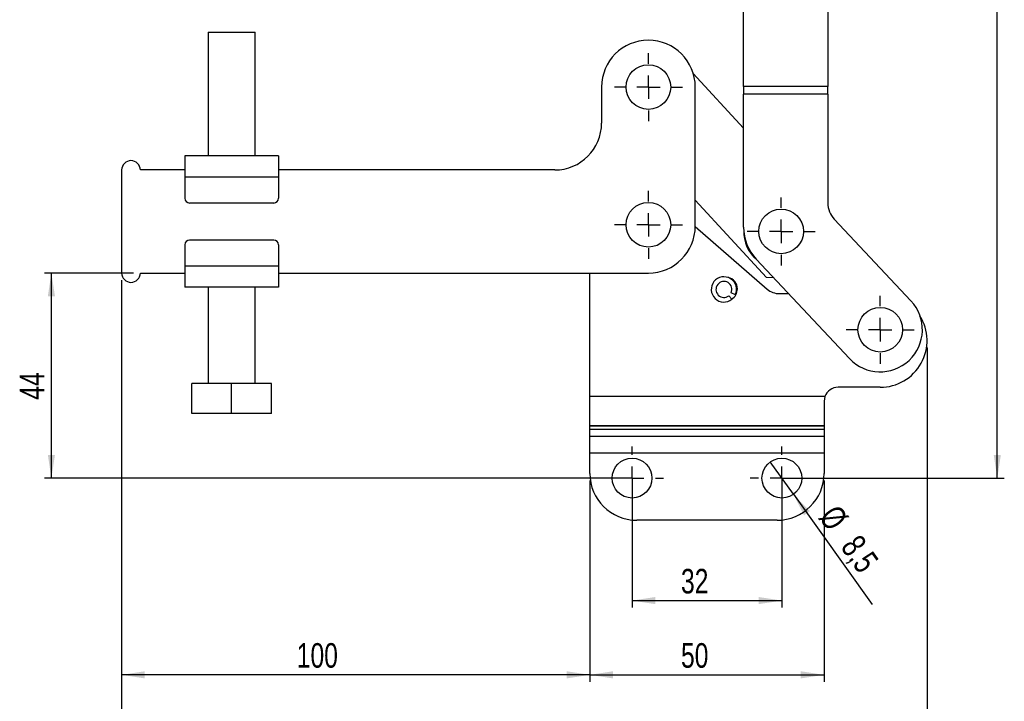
# Model space of a CAD drawing. Extents: x 48 to 577, y 21 to 436.
# Tile 2 of 11: x 98 to 308, y 167 to 312. Entities that reach past the tile are written whole.
import ezdxf

# ---------------------------------------------------------------- set-up
doc = ezdxf.new("R2010")
doc.units = 0
doc.header["$LTSCALE"] = 1.5
doc.layers.get('0').update_dxf_attribs({"linetype": 'CONTINUOUS'})
doc.styles.add('SLDTEXTSTYLE0', font='TXT', dxfattribs={"width": 0.75})
doc.dimstyles.new('SLDDIMSTYLE0', dxfattribs={"dimtxt": 5.25, "dimasz": 4.953, "dimexe": 0, "dimexo": 0.0625, "dimgap": 1.3125, "dimtad": 1, "dimdec": 0, "dimrnd": 1e-09, "dimzin": 12, "dimtxsty": 'SLDTEXTSTYLE0', "dimsah": 1, "dimcen": 0.09, "dimazin": 3, "dimtfac": 1, "dimtdec": 0, "dimtofl": 0, "dimtmove": 0, "dimatfit": 3, "dimtolj": 1, "dimtzin": 12})
doc.dimstyles.new('SLDDIMSTYLE1', dxfattribs={"dimtxt": 5.25, "dimasz": 4.953, "dimexe": 0, "dimexo": 0.0625, "dimgap": 1.3125, "dimtad": 1, "dimdec": 3, "dimrnd": 1e-09, "dimzin": 12, "dimtxsty": 'SLDTEXTSTYLE0', "dimsah": 1, "dimcen": 0.09, "dimazin": 3, "dimtfac": 1, "dimtdec": 3, "dimtofl": 0, "dimtmove": 0, "dimatfit": 3, "dimtolj": 1, "dimtzin": 12})
doc.dimstyles.new('SLDDIMSTYLE2', dxfattribs={"dimtxt": 5.25, "dimasz": 4.953, "dimexe": 0, "dimexo": 0.0625, "dimgap": 1.3125, "dimtad": 1, "dimdec": 3, "dimrnd": 1e-09, "dimzin": 12, "dimtxsty": 'SLDTEXTSTYLE0', "dimblk1": 'NONE', "dimsah": 1, "dimcen": 0, "dimazin": 3, "dimtfac": 1, "dimtdec": 3, "dimtmove": 0, "dimatfit": 3, "dimtolj": 1, "dimtzin": 12})

# ---------------------------------------------------------------- blocks, each defined once
blk = doc.blocks.new('_D')
at = {"color": 179, "linetype": 'CONTINUOUS'}
for p, q in [((121.93, 258.15), (102.93, 258.15)), ((104.43, 214.35), (104.43, 258.15)), ((226.93, 214.35), (102.93, 214.35))]:
    blk.add_line(p, q, dxfattribs=at)
for points in [[(104.43, 258.15), (103.67, 253.19), (105.19, 253.19)], [(104.43, 214.35), (105.19, 219.31), (103.67, 219.31)]]:
    blk.add_solid(points, dxfattribs=at)
at = {"color": 179, "linetype": 'CONTINUOUS', "insert": (97.66, 231.09, 0.1), "char_height": 5.25, "attachment_point": 1, "rotation": 90, "style": 'SLDTEXTSTYLE0'}
blk.add_mtext('44', dxfattribs=at)
blk = doc.blocks.new('_D_1')
at = {"color": 7, "linetype": 'CONTINUOUS'}
for p, q in [((228.43, 212.85), (228.43, 186.71)), ((260.43, 212.85), (260.43, 186.71)), ((228.43, 188.21), (260.43, 188.21))]:
    blk.add_line(p, q, dxfattribs=at)
for points in [[(228.43, 188.21), (233.38, 187.45), (233.38, 188.97)], [(260.43, 188.21), (255.47, 188.97), (255.47, 187.45)]]:
    blk.add_solid(points, dxfattribs=at)
at = {"color": 7, "linetype": 'CONTINUOUS', "insert": (238.88, 194.98, 0.1), "char_height": 5.25, "attachment_point": 1, "style": 'SLDTEXTSTYLE0'}
blk.add_mtext('32', dxfattribs=at)
blk = doc.blocks.new('_D_2')
at = {"color": 7, "linetype": 'CONTINUOUS'}
for q in [(257.96, 217.81), (279.68, 187.38)]:
    blk.add_line((262.9, 210.9), q, dxfattribs=at)
blk.add_solid([(262.9, 210.9), (265.15, 206.42), (266.39, 207.31)], dxfattribs=at)
at = {"color": 7, "linetype": 'CONTINUOUS', "char_height": 5.25, "attachment_point": 1, "rotation": 305.5205, "style": 'SLDTEXTSTYLE0'}
for s, insert in [('%%c', (272.42, 209.08, 0.1)), ('8,5', (277.09, 202.68, 0.1))]:
    blk.add_mtext(s, dxfattribs=dict(at, insert=insert))
blk = doc.blocks.new('_NONE')
blk = doc.blocks.new('_D_3')
at = {"color": 7, "linetype": 'CONTINUOUS'}
for p, q in [((119.43, 256.65), (119.43, 170.85)), ((219.43, 213.85), (219.43, 170.85)), ((219.43, 172.35), (119.43, 172.35))]:
    blk.add_line(p, q, dxfattribs=at)
for points in [[(119.43, 172.35), (124.38, 171.59), (124.38, 173.12)], [(219.43, 172.35), (214.47, 173.12), (214.47, 171.59)]]:
    blk.add_solid(points, dxfattribs=at)
at = {"color": 7, "linetype": 'CONTINUOUS', "insert": (156.83, 179.12, 0.1), "char_height": 5.25, "attachment_point": 1, "style": 'SLDTEXTSTYLE0'}
blk.add_mtext('100', dxfattribs=at)
blk = doc.blocks.new('_D_4')
at = {"color": 7, "linetype": 'CONTINUOUS'}
for p, q in [((219.43, 213.85), (219.43, 170.85)), ((269.43, 213.85), (269.43, 170.85)), ((219.43, 172.35), (269.43, 172.35))]:
    blk.add_line(p, q, dxfattribs=at)
for points in [[(219.43, 172.35), (224.38, 171.59), (224.38, 173.12)], [(269.43, 172.35), (264.47, 173.12), (264.47, 171.59)]]:
    blk.add_solid(points, dxfattribs=at)
at = {"color": 7, "linetype": 'CONTINUOUS', "insert": (238.88, 179.12, 0.1), "char_height": 5.25, "attachment_point": 1, "style": 'SLDTEXTSTYLE0'}
blk.add_mtext('50', dxfattribs=at)
blk = doc.blocks.new('_D_5')
at = {"color": 7, "linetype": 'CONTINUOUS'}
for p, q in [((119.43, 256.65), (119.43, 154.07)), ((291.43, 242.25), (291.43, 154.07)), ((119.43, 155.57), (291.43, 155.57))]:
    blk.add_line(p, q, dxfattribs=at)
for points in [[(119.43, 155.57), (124.38, 154.81), (124.38, 156.33)], [(291.43, 155.57), (286.47, 156.33), (286.47, 154.81)]]:
    blk.add_solid(points, dxfattribs=at)
at = {"color": 7, "linetype": 'CONTINUOUS', "insert": (208.68, 162.34, 0.1), "char_height": 5.25, "attachment_point": 1, "style": 'SLDTEXTSTYLE0'}
blk.add_mtext('172', dxfattribs=at)
blk = doc.blocks.new('_D_6')
at = {"color": 179, "linetype": 'CONTINUOUS'}
for p, q in [((259.96, 435.81), (307.93, 435.81)), ((306.43, 214.35), (306.43, 435.81)), ((261.93, 214.35), (307.93, 214.35))]:
    blk.add_line(p, q, dxfattribs=at)
for points in [[(306.43, 435.81), (305.67, 430.86), (307.19, 430.86)], [(306.43, 214.35), (307.19, 219.31), (305.67, 219.31)]]:
    blk.add_solid(points, dxfattribs=at)
at = {"color": 179, "linetype": 'CONTINUOUS', "insert": (299.66, 322.7, 0.1), "char_height": 5.25, "attachment_point": 1, "rotation": 90, "style": 'SLDTEXTSTYLE0'}
blk.add_mtext('221', dxfattribs=at)
blk = doc.blocks.new('SW_CENTERMARKSYMBOL_0')
at = {"color": 0, "linetype": 'CONTINUOUS'}
for p, q in [((0, 5), (0, 7.2625)), ((0, 0), (0, 2.5)), ((-5, 0), (-7.2625, 0)), ((0, 0), (-2.5, 0)), ((0, 0), (0, -2.5)), ((0, 0), (2.5, 0)), ((5, 0), (7.2625, 0)), ((0, -5), (0, -7.2625))]:
    blk.add_line(p, q, dxfattribs=at)
blk = doc.blocks.new('SW_CENTERMARKSYMBOL_1')
at = {"color": 0, "linetype": 'CONTINUOUS'}
for p, q in [((0, 5), (0, 7.2625)), ((0, 0), (0, 2.5)), ((-5, 0), (-7.2625, 0)), ((0, 0), (-2.5, 0)), ((0, 0), (0, -2.5)), ((0, 0), (2.5, 0)), ((5, 0), (7.2625, 0)), ((0, -5), (0, -7.2625))]:
    blk.add_line(p, q, dxfattribs=at)
blk = doc.blocks.new('SW_CENTERMARKSYMBOL_2')
at = {"color": 0, "linetype": 'CONTINUOUS'}
for p, q in [((0, 5), (0, 7.2625)), ((0, 0), (0, 2.5)), ((-5, 0), (-7.2625, 0)), ((0, 0), (-2.5, 0)), ((0, 0), (0, -2.5)), ((0, 0), (2.5, 0)), ((5, 0), (7.2625, 0)), ((0, -5), (0, -7.2625))]:
    blk.add_line(p, q, dxfattribs=at)
blk = doc.blocks.new('SW_CENTERMARKSYMBOL_3')
at = {"color": 0, "linetype": 'CONTINUOUS'}
for p, q in [((0, 5), (0, 7.2625)), ((0, 0), (0, 2.5)), ((-5, 0), (-7.2625, 0)), ((0, 0), (-2.5, 0)), ((0, 0), (0, -2.5)), ((0, 0), (2.5, 0)), ((5, 0), (7.2625, 0)), ((0, -5), (0, -7.2625))]:
    blk.add_line(p, q, dxfattribs=at)
blk = doc.blocks.new('SW_CENTERMARKSYMBOL_4')
at = {"color": 0, "linetype": 'CONTINUOUS'}
for p, q in [((0, 5), (0, 6.75)), ((0, 0), (0, 2.5)), ((-5, 0), (-6.75, 0)), ((0, 0), (-2.5, 0)), ((0, 0), (0, -2.5)), ((0, 0), (2.5, 0)), ((5, 0), (6.75, 0)), ((0, -5), (0, -6.75))]:
    blk.add_line(p, q, dxfattribs=at)
blk = doc.blocks.new('SW_CENTERMARKSYMBOL_5')
at = {"color": 0, "linetype": 'CONTINUOUS'}
for p, q in [((0, 5), (0, 6.75)), ((0, 0), (0, 2.5)), ((-5, 0), (-6.75, 0)), ((0, 0), (-2.5, 0)), ((0, 0), (0, -2.5)), ((0, 0), (2.5, 0)), ((5, 0), (6.75, 0)), ((0, -5), (0, -6.75))]:
    blk.add_line(p, q, dxfattribs=at)

msp = doc.modelspace()

# ---------------------------------------------------------------- linework, layer by layer
at = {"color": 7, "linetype": 'CONTINUOUS'}
for p, q in [((252.250339, 297.948434), (252.250339, 317.052382)), ((270.250339, 317.052382), (270.250339, 297.948434)), ((137.927206, 309.547579), (137.927206, 283.147579)), ((137.927206, 309.547579), (145.427206, 309.547579)), ((145.427206, 309.547579), (147.927204, 309.547579)), ((147.927204, 283.147579), (147.927204, 309.547579)), ((241.501321, 300.734846), (252.250339, 289.05507)), ((221.927205, 297.847579), (221.927205, 290.147579)), ((241.927206, 268.147579), (241.927206, 297.847579)), ((270.250339, 297.948434), (252.250339, 297.948434)), ((252.250339, 297.948434), (252.250339, 296.330812)), ((270.250339, 296.330812), (270.250339, 297.948434)), ((252.250339, 267.934458), (252.250339, 296.330812)), ((270.250339, 296.330812), (252.250339, 296.330812)), ((270.250339, 296.330812), (270.250339, 273.080679)), ((152.927207, 283.147579), (132.927203, 283.147579)), ((132.927203, 283.147579), (132.927203, 278.64758)), ((152.927207, 283.147579), (152.927207, 278.64758)), ((119.427206, 280.147579), (119.427206, 258.147579)), ((132.927203, 280.147579), (123.427206, 280.147579)), ((211.927207, 280.147579), (152.927207, 280.147579)), ((152.927207, 278.64758), (132.927203, 278.64758)), ((132.927203, 278.64758), (132.927203, 274.097579)), ((152.927207, 278.64758), (152.927207, 274.097579)), ((257.125613, 257.176832), (241.927206, 273.691271)), ((151.927205, 273.097579), (133.927205, 273.097579)), ((271.605111, 269.658354), (287.988616, 252.207767)), ((241.926833, 268.061254), (257.299224, 254.724271)), ((151.927205, 265.197579), (133.927205, 265.197579)), ((132.927203, 264.197579), (132.927203, 259.647579)), ((152.927207, 264.197579), (152.927207, 259.647579)), ((274.865797, 239.887391), (254.959885, 261.089804)), ((152.927207, 259.647579), (132.927203, 259.647579)), ((132.927203, 259.647579), (132.927203, 255.147579)), ((152.927207, 259.647579), (152.927207, 255.147579)), ((123.427206, 258.147579), (132.927203, 258.147579)), ((152.927207, 258.147579), (231.927206, 258.147579)), ((219.427205, 231.775642), (219.427205, 258.147579)), ((258.699922, 257.106172), (257.125613, 257.176832)), ((152.927207, 255.147579), (132.927203, 255.147579)), ((137.927206, 255.147579), (137.927206, 234.547578)), ((147.927204, 234.547578), (147.927204, 255.147579)), ((249.100467, 253.305123), (249.744696, 252.540291)), ((250.491393, 253.488047), (249.597037, 253.935401)), ((259.920544, 253.745642), (261.854959, 253.745642)), ((134.427206, 228.14758), (134.427206, 234.547578)), ((142.927209, 234.547578), (134.427206, 234.547578)), ((142.927209, 228.14758), (142.927209, 234.547578)), ((151.427204, 234.547578), (142.927209, 234.547578)), ((151.427204, 228.14758), (151.427204, 234.547578)), ((281.427206, 233.745642), (272.427207, 233.745642)), ((269.609565, 231.775642), (219.427205, 231.775642)), ((219.427205, 225.516018), (219.427205, 231.775642)), ((269.609565, 231.775642), (269.427206, 230.7806)), ((269.427206, 230.7806), (269.427206, 225.516018)), ((142.927209, 228.14758), (134.427206, 228.14758)), ((151.427204, 228.14758), (142.927209, 228.14758)), ((269.427206, 225.516018), (219.427205, 225.516018)), ((219.427205, 225.437761), (219.427205, 225.516018)), ((269.427206, 225.437761), (219.427205, 225.437761)), ((219.427205, 224.730654), (219.427205, 225.437761)), ((269.427206, 225.516018), (269.427206, 225.437761)), ((269.427206, 225.437761), (269.427206, 224.730654)), ((219.427205, 223.229224), (219.427205, 224.730654)), ((269.427206, 224.730654), (219.427205, 224.730654)), ((269.427206, 223.229224), (219.427205, 223.229224)), ((219.427205, 219.714905), (219.427205, 223.229224)), ((269.427206, 224.730654), (269.427206, 223.229224)), ((269.427206, 223.229224), (269.427206, 219.714905)), ((219.427205, 215.354866), (219.427205, 219.714905)), ((269.427206, 219.714905), (219.427205, 219.714905)), ((269.427206, 219.714905), (269.427206, 215.354866)), ((259.427205, 205.354864), (229.427206, 205.354864))]:
    msp.add_line(p, q, dxfattribs=at)
for centre, radius in [((231.927206, 297.847579), 4.7625), ((231.927206, 268.447579), 4.7625), ((260.2727, 267.043798), 4.7625), ((281.427206, 246.047579), 4.7625), ((228.427206, 214.354864), 4.25), ((260.427206, 214.354864), 4.25)]:
    msp.add_circle(centre, radius, dxfattribs=at)
for centre, radius, start, end in [((231.927206, 297.847579), 10, 0, 180), ((211.927206, 290.147579), 10, 270, 0), ((121.427206, 280.147579), 2, 0, 180), ((133.927206, 274.097579), 1, 180, 270), ((151.927206, 274.097579), 1, 270, 0), ((275.250338, 273.080679), 4.999999, 180, 223.19356661), ((231.927206, 268.147579), 10, 270, 0), ((262.250342, 267.934458), 10.000003, 180, 223.19356661), ((260.2727, 267.043798), 8, 178.6422456, 229.69285753), ((133.927206, 264.197579), 1, 90, 180), ((151.927206, 264.197579), 1, 0, 90), ((260.2727, 267.043798), 7.85, 195.68549229, 212.80476454), ((121.427206, 258.147579), 2, 180, 0), ((248.050815, 254.642853), 2.7, 334.67793717, 308.85587181), ((248.427206, 254.745642), 2.5, 0, 78.20572095), ((248.050815, 254.642853), 1.700379, 335.41421889, 308.11959009), ((248.427206, 254.745642), 2.5, 300.59691717, 0), ((259.920544, 257.745642), 4, 229.0553139, 270), ((281.427206, 246.047579), 9.000001, 223.19356661, 43.19356661), ((281.427206, 243.745642), 10, 270, 31.85641698), ((272.427206, 230.745642), 3, 90, 159.9199106), ((229.427206, 215.354864), 10, 180, 270), ((259.427206, 215.354864), 10, 270, 0)]:
    msp.add_arc(centre, radius, start, end, dxfattribs=at)

# ---------------------------------------------------------------- block references
at = {"color": 179, "linetype": 'CONTINUOUS'}
for name, p in [('SW_CENTERMARKSYMBOL_2', (231.927206, 297.847579)), ('SW_CENTERMARKSYMBOL_3', (231.927206, 268.447579)), ('SW_CENTERMARKSYMBOL_1', (260.2727, 267.043798)), ('SW_CENTERMARKSYMBOL_0', (281.427206, 246.047579))]:
    msp.add_blockref(name, p, dxfattribs=at)
at = {"color": 7, "linetype": 'CONTINUOUS'}
for name, p in [('SW_CENTERMARKSYMBOL_4', (228.427206, 214.354864)), ('SW_CENTERMARKSYMBOL_5', (260.427206, 214.354864))]:
    msp.add_blockref(name, p, dxfattribs=at)

# ---------------------------------------------------------------- dimensions: what is measured, and where the dimension line sits
at = {"color": 179, "linetype": 'CONTINUOUS'}
for base, p1, p2, picture, middle in [((306.427206, 435.810989), (260.427206, 214.354864), (258.463467, 435.810989), '_D_6', (306.427206, 330.654201)), ((104.427206, 258.147579), (228.427206, 214.354864), (123.427206, 258.147579), '_D', (104.427206, 237.106764))]:
    dim = msp.add_linear_dim(base=base, p1=p1, p2=p2, angle=90, dimstyle='SLDDIMSTYLE0', dxfattribs=at)
    dim.commit()
    dim.dimension.update_dxf_attribs({"geometry": picture, "text_midpoint": middle, "dimtype": 160})
at = {"color": 7, "linetype": 'CONTINUOUS'}
for base, p2, picture, middle in [((119.427206, 172.354864), (119.427206, 258.147579), '_D_3', (164.777719, 172.354864)), ((269.427206, 172.354864), (269.427206, 215.354864), '_D_4', (244.894926, 172.354864))]:
    dim = msp.add_linear_dim(base=base, p1=(219.427206, 215.354864), p2=p2, angle=0, dimstyle='SLDDIMSTYLE1', dxfattribs=at)
    dim.commit()
    dim.dimension.update_dxf_attribs({"geometry": picture, "text_midpoint": middle, "dimtype": 160})
for base, p1, p2, picture, middle in [((291.427206, 155.56749), (119.427206, 258.147579), (291.427206, 243.745642), '_D_5', (216.627895, 155.56749)), ((260.427206, 188.209398), (228.427206, 214.354864), (260.427206, 214.354864), '_D_1', (244.894926, 188.209398))]:
    dim = msp.add_linear_dim(base=base, p1=p1, p2=p2, dimstyle='SLDDIMSTYLE1', dxfattribs=at)
    dim.commit()
    dim.dimension.update_dxf_attribs({"geometry": picture, "text_midpoint": middle, "dimtype": 160})
dim = msp.add_diameter_dim_2p(p1=(257.957978, 217.813971), p2=(262.896433, 210.895758), dimstyle='SLDDIMSTYLE2', dxfattribs=at)
dim.commit()
dim.dimension.update_dxf_attribs({"geometry": '_D_2', "text_midpoint": (273.550001, 195.971359), "dimtype": 163})

doc.saveas('drawing.dxf')
